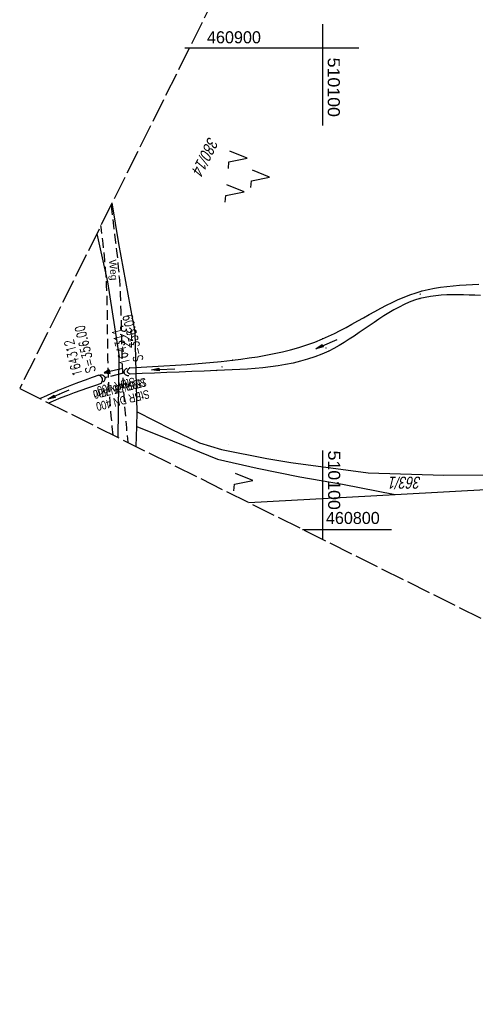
# Model space of a CAD drawing. Extents: x 510037 to 510706, y 460701 to 461658.
# Tile 1 of 34: x 510037 to 510132, y 460701 to 460906. Entities that reach past the tile are written whole.
import ezdxf

# ---------------------------------------------------------------- set-up
doc = ezdxf.new("R2010")
doc.units = 0
doc.header["$LTSCALE"] = 10
doc.header["$MEASUREMENT"] = 0
for name, pattern in [('AUSGEZOGEN', [0]), ('LT00', [0]), ('LT11', [0.3, 0.2, -0.1]), ('LT12', [0.4, 0.3, -0.1]), ('LT14', [0.6, 0.5, -0.1]), ('STRICHLINIE2', [0.375, 0.25, -0.125])]:
    doc.linetypes.add(name, pattern=pattern)
doc.layers.get('0').update_dxf_attribs({"linetype": 'LT00'})
for name, color, linetype in [('--EK_FBR', 1, 'LT00'), ('--EK_Halt-Pfeil', 4, 'LT00'), ('--EK_Haltung', 7, 'STRICHLINIE2'), ('--EK_Haltung-Text', 140, 'LT00'), ('--EK_Schacht-Text', 5, 'LT00'), ('--EL_Halt-Pfeil', 4, 'LT00'), ('--EL_Haltung', 182, 'STRICHLINIE2'), ('--EL_Haltung-Text', 182, 'LT00'), ('DFK_FLUR_NR', 250, 'LT00'), ('DFK_KATASTER', 250, 'LT00'), ('DFK_NUTZUNG', 250, 'LT00'), ('DL', 182, 'LT12'), ('DL_PFEIL', 201, 'LT00'), ('DL_TEXT', 182, 'LT00'), ('FELDWEG_TEXT', 250, 'Continuous'), ('PFEIL', 140, 'AUSGEZOGEN'), ('V108_FELDWEG', 250, 'LT11'), ('V108_GRABEN', 250, 'LT00'), ('V108_PK_GR', 1, 'LT00'), ('V108_RASTER', 250, 'LT00'), ('V108_UK_DURCH', 182, 'LT00'), ('V109_FELDWEG', 250, 'LT11'), ('V109_GRABEN', 250, 'LT00'), ('V109_RASTER', 250, 'LT00'), ('V109_UK_DURCH', 182, 'LT00')]:
    doc.layers.add(name, color=color, linetype=linetype)
doc.layers.add('-BLATT_108-RAND', color=7, linetype='LT14', plot=False)
doc.styles.add('Beschrift', font='ARIAL.TTF')
doc.styles.add('Haltungsbeschriftung', font='ARIAL.TTF', dxfattribs={"width": 0.75})
doc.styles.add('schachtbeschriftung', font='romans.shx', dxfattribs={"width": 0.75, "height": 2})
doc.styles.get("Standard").update_dxf_attribs({"font": 'ARIAL.TTF'})

# ---------------------------------------------------------------- blocks, each defined once
blk = doc.blocks.new('SYMB7051')
at = {"color": 0, "linetype": 'ByBlock'}
blk.add_lwpolyline([(0, 0), (0, 0.06), (0.036, 0.042)], dxfattribs=at)
blk = doc.blocks.new('SYMB7222')
at = {"color": 0, "linetype": 'ByBlock'}
blk.add_line((0, 0.185), (-0.11, -0.185), dxfattribs=at)
blk.add_lwpolyline([(0.25, -0.185), (0.11, -0.185), (0, 0.185)], dxfattribs=at)
blk = doc.blocks.new('SYMB7221')
at = {"color": 0, "linetype": 'ByBlock'}
for p, q in [((0, 0.435), (-0.11, 0.065)), ((0.11, 0.065), (0, 0.435)), ((0.25, 0.065), (0.11, 0.065)), ((-0.35, -0.065), (-0.46, -0.435)), ((0.35, -0.065), (0.24, -0.435))]:
    blk.add_line(p, q, dxfattribs=at)
for points in [[(-0.1, -0.435), (-0.24, -0.435), (-0.35, -0.065)], [(0.6, -0.435), (0.46, -0.435), (0.35, -0.065)]]:
    blk.add_lwpolyline(points, dxfattribs=at)
blk = doc.blocks.new('Pfreil3')
at = {"layer": 'PFEIL'}
blk.add_hatch(color=256, dxfattribs=at).paths.add_polyline_path([(-1.55, 0.27), (-1.55, -0.27), (0, 0)])
for p, q in [((-1.55, 0), (-4.83, 0)), ((-1.55, -0.27), (-1.55, 0.27)), ((-1.55, 0.27), (0, 0)), ((0, 0), (-1.55, -0.27))]:
    blk.add_line(p, q, dxfattribs=at)
blk = doc.blocks.new('SYMB0011')
at = {"color": 0, "linetype": 'ByBlock'}
for p, q in [((0.5, 0), (-0.5, 0)), ((0, 0.5), (0, -0.5))]:
    blk.add_line(p, q, dxfattribs=at)
blk = doc.blocks.new('SYMB1107')
at = {"color": 0, "linetype": 'ByBlock'}
for points in [[(-0.2, 0), (-0.196157, 0.039018), (-0.184776, 0.076537), (-0.166294, 0.111114), (-0.141421, 0.141421), (-0.111114, 0.166294), (-0.076537, 0.184776), (-0.039018, 0.196157), (0, 0.2)], [(0, 0.2), (0.039018, 0.196157), (0.076537, 0.184776), (0.111114, 0.166294), (0.141421, 0.141421), (0.166294, 0.111114), (0.184776, 0.076537), (0.196157, 0.039018), (0.2, 0)]]:
    blk.add_lwpolyline(points, dxfattribs=at)
blk = doc.blocks.new('SYMB0070')
at = {"color": 0, "linetype": 'ByBlock'}
for p, q in [((-0.5, 0), (0.2, 0)), ((0.5, 0), (0.2, 0.1)), ((0.2, 0.1), (0.2, 0)), ((0.468, 0), (0.21, 0.086)), ((0.21, 0.086), (0.21, -0.086)), ((0.21, -0.086), (0.468, 0)), ((0.22, -0.072), (0.437, 0)), ((0.23, -0.058), (0.405, 0)), ((0.24, -0.045), (0.374, 0)), ((0.342, 0), (0.25, 0.031)), ((0.25, 0.031), (0.25, -0.031)), ((0.25, -0.031), (0.342, 0)), ((0.26, -0.017), (0.31, 0)), ((0.27, -0.003), (0.279, 0))]:
    blk.add_line(p, q, dxfattribs=at)
for points in [[(0.2, 0), (0.2, -0.1), (0.5, 0)], [(0.437, 0), (0.22, 0.072), (0.22, -0.072)], [(0.405, 0), (0.23, 0.058), (0.23, -0.058)], [(0.374, 0), (0.24, 0.045), (0.24, -0.045)], [(0.31, 0), (0.26, 0.017), (0.26, -0.017)], [(0.279, 0), (0.27, 0.003), (0.27, -0.003)]]:
    blk.add_lwpolyline(points, dxfattribs=at)

msp = doc.modelspace()

# ---------------------------------------------------------------- linework, layer by layer
at = {"layer": '--EK_FBR', "linetype": 'LT11', "flags": 128}
for points in [[(510056.04, 460867.36), (510056.13, 460866.59), (510056.35, 460864.84), (510056.57, 460863.1), (510056.79, 460861.36), (510057, 460859.61), (510057.2, 460857.87), (510057.39, 460856.12), (510057.56, 460854.37), (510057.71, 460852.63), (510057.84, 460850.79), (510057.94, 460848.96), (510058.02, 460847.12), (510058.08, 460845.29), (510058.13, 460843.45), (510058.17, 460841.62), (510058.21, 460839.78), (510058.25, 460837.94), (510058.3, 460836.1), (510058.36, 460834.27), (510058.43, 460832.43), (510058.54, 460830.16), (510058.69, 460827.89), (510058.85, 460825.62), (510059.03, 460823.35), (510059.23, 460821.08), (510059.44, 460818.82), (510059.51, 460818.09)], [(510056.48, 460819.6), (510056.3, 460821.37), (510056.1, 460823.49), (510055.92, 460825.62), (510055.76, 460827.74), (510055.62, 460829.87), (510055.52, 460832), (510055.46, 460833.71), (510055.41, 460835.41), (510055.38, 460837.12), (510055.36, 460838.82), (510055.34, 460840.53), (510055.33, 460842.24), (510055.31, 460843.95), (510055.28, 460845.65), (510055.25, 460847.36), (510055.19, 460849.06), (510055.12, 460850.77), (510055.02, 460852.47), (510054.9, 460854.2), (510054.75, 460855.92), (510054.58, 460857.65), (510054.39, 460859.37), (510054.2, 460861.09), (510053.99, 460862.81), (510053.95, 460863.16)]]:
    msp.add_lwpolyline(points, dxfattribs=at)
at = {"layer": '--EK_Haltung'}
msp.add_line((510058.86, 460832.52), (510054.72, 460831.5), dxfattribs=at)
at = {"layer": '--EL_Haltung'}
msp.add_line((510058.86, 460832.52), (510054.72, 460831.5), dxfattribs=at)
at = {"layer": '-BLATT_108-RAND'}
msp.add_lwpolyline([(510449.46, 461657.25), (510037.07, 460829.27), (510293.97, 460701.31), (510706.36, 461529.3), (510449.46, 461657.25)], dxfattribs=at)
at = {"layer": 'DFK_KATASTER'}
for p, q in [((510057.68, 460859.37), (510056.29, 460867.86)), ((510053.08, 460861.4), (510055.31, 460851.43)), ((510061.07, 460840.97), (510057.68, 460859.37)), ((510055.31, 460851.43), (510057.7, 460835.87)), ((510061.49, 460824.39), (510061.07, 460840.97)), ((510057.51, 460819.09), (510057.7, 460835.87)), ((510061.41, 460821.39), (510061.49, 460824.39)), ((510061.49, 460824.39), (510068.51, 460820.83)), ((510061.29, 460817.2), (510061.41, 460821.39)), ((510061.41, 460821.39), (510068.81, 460818.38)), ((510068.51, 460820.83), (510074.42, 460818.01)), ((510068.81, 460818.38), (510078.15, 460814.62)), ((510074.42, 460818.01), (510078.99, 460816.57)), ((510078.99, 460816.57), (510088.43, 460814.76)), ((510078.15, 460814.62), (510086.43, 460812.7)), ((510088.43, 460814.76), (510093.43, 460813.92)), ((510086.43, 460812.7), (510095.28, 460810.92)), ((510093.43, 460813.92), (510109.49, 460811.76)), ((510095.28, 460810.92), (510104.11, 460809.36)), ((510109.49, 460811.76), (510125.2, 460811.23)), ((510125.2, 460811.23), (510142.24, 460811.43)), ((510104.11, 460809.36), (510115.05, 460807.23)), ((510115.05, 460807.23), (510150.66, 460809.18)), ((510084.64, 460805.57), (510115.05, 460807.23))]:
    msp.add_line(p, q, dxfattribs=at)
at = {"layer": 'DL'}
msp.add_line((510058.81, 460832.52), (510054.78, 460831.44), dxfattribs=at)
at = {"layer": 'V108_FELDWEG', "flags": 128}
for points in [[(510056.04, 460867.36), (510056.13, 460866.59), (510056.35, 460864.84), (510056.57, 460863.1), (510056.79, 460861.36), (510057, 460859.61), (510057.2, 460857.87), (510057.39, 460856.12), (510057.56, 460854.37), (510057.71, 460852.63), (510057.84, 460850.79), (510057.94, 460848.96), (510058.02, 460847.12), (510058.08, 460845.29), (510058.13, 460843.45), (510058.17, 460841.62), (510058.21, 460839.78), (510058.25, 460837.94), (510058.3, 460836.1), (510058.36, 460834.27), (510058.43, 460832.43), (510058.54, 460830.16), (510058.69, 460827.89), (510058.85, 460825.62), (510059.03, 460823.35), (510059.23, 460821.08), (510059.44, 460818.82), (510059.51, 460818.09)], [(510056.48, 460819.6), (510056.3, 460821.37), (510056.1, 460823.49), (510055.92, 460825.62), (510055.76, 460827.74), (510055.62, 460829.87), (510055.52, 460832), (510055.46, 460833.71), (510055.41, 460835.41), (510055.38, 460837.12), (510055.36, 460838.82), (510055.34, 460840.53), (510055.33, 460842.24), (510055.31, 460843.95), (510055.28, 460845.65), (510055.25, 460847.36), (510055.19, 460849.06), (510055.12, 460850.77), (510055.02, 460852.47), (510054.9, 460854.2), (510054.75, 460855.92), (510054.58, 460857.65), (510054.39, 460859.37), (510054.2, 460861.09), (510053.99, 460862.81), (510053.95, 460863.16)]]:
    msp.add_lwpolyline(points, dxfattribs=at)
at = {"layer": 'V108_GRABEN'}
for points in [[(510059.92, 460833.58), (510062.3, 460833.7), (510064.67, 460833.82), (510067.04, 460833.96), (510069.42, 460834.1), (510071.79, 460834.26), (510074.17, 460834.44), (510076.54, 460834.65), (510078.91, 460834.88), (510081.29, 460835.15), (510083.03, 460835.36), (510084.77, 460835.61), (510086.5, 460835.88), (510088.23, 460836.18), (510089.95, 460836.52), (510091.66, 460836.9), (510093.36, 460837.33), (510095.04, 460837.8), (510096.7, 460838.33), (510098.35, 460838.93), (510099.97, 460839.58), (510101.22, 460840.13), (510102.44, 460840.72), (510103.66, 460841.34), (510104.87, 460841.98), (510106.08, 460842.63), (510107.28, 460843.3), (510108.47, 460843.96), (510109.67, 460844.63), (510110.86, 460845.29), (510112.06, 460845.94), (510113.26, 460846.56), (510114.47, 460847.16), (510115.69, 460847.73), (510116.91, 460848.25), (510118.15, 460848.73), (510119.4, 460849.17), (510120.67, 460849.54), (510121.93, 460849.85), (510123.21, 460850.11), (510124.51, 460850.31), (510125.82, 460850.48), (510127.13, 460850.61), (510128.46, 460850.72), (510129.79, 460850.8), (510131.13, 460850.87), (510132.48, 460850.93)], [(510132.79, 460848.59), (510131.6, 460848.64), (510130.42, 460848.68), (510129.25, 460848.72), (510128.08, 460848.75), (510126.92, 460848.75), (510125.77, 460848.72), (510124.64, 460848.66), (510123.51, 460848.56), (510122.4, 460848.41), (510121.3, 460848.21), (510120.22, 460847.95), (510119.11, 460847.6), (510118.01, 460847.19), (510116.93, 460846.72), (510115.87, 460846.19), (510114.81, 460845.62), (510113.77, 460845.01), (510112.73, 460844.36), (510111.7, 460843.69), (510110.68, 460843), (510109.65, 460842.3), (510108.63, 460841.59), (510107.6, 460840.88), (510106.57, 460840.18), (510105.53, 460839.5), (510104.48, 460838.84), (510103.42, 460838.21), (510102.35, 460837.61), (510101.26, 460837.06), (510099.82, 460836.41), (510098.36, 460835.85), (510096.88, 460835.35), (510095.37, 460834.92), (510093.85, 460834.55), (510092.3, 460834.24), (510090.75, 460833.98), (510089.17, 460833.76), (510087.59, 460833.58), (510086, 460833.43), (510084.41, 460833.31), (510082.81, 460833.21), (510081.21, 460833.13), (510079.61, 460833.06), (510078.01, 460833), (510075.4, 460832.9), (510072.81, 460832.79), (510070.22, 460832.69), (510067.65, 460832.58), (510065.08, 460832.47), (510062.52, 460832.37), (510059.96, 460832.26)], [(510059.96, 460832.26), (510059.74, 460832.4), (510059.57, 460832.54), (510059.46, 460832.7), (510059.46, 460832.9), (510059.56, 460833.11), (510059.72, 460833.34), (510059.92, 460833.58)], [(510053.53, 460832.02), (510052.11, 460831.53), (510050.69, 460831.02), (510049.27, 460830.51), (510047.86, 460829.98), (510046.45, 460829.44), (510045.06, 460828.87), (510043.52, 460828.19), (510041.98, 460827.48), (510041.3, 460827.16)], [(510054.06, 460830.4), (510054.16, 460830.65), (510054.24, 460830.9), (510054.28, 460831.14), (510054.26, 460831.35), (510054.15, 460831.54), (510053.98, 460831.72), (510053.77, 460831.87), (510053.53, 460832.02)], [(510043.11, 460826.26), (510044.12, 460826.71), (510045.66, 460827.37), (510047.04, 460827.92), (510048.43, 460828.45), (510049.83, 460828.95), (510051.24, 460829.44), (510052.65, 460829.92), (510054.06, 460830.4)]]:
    msp.add_lwpolyline(points, dxfattribs=at)
at = {"layer": 'V108_RASTER'}
for p, q in [((510100, 460905), (510100, 460895)), ((510100, 460905), (510100, 460895)), ((510092.54, 460900), (510072.3, 460900)), ((510105, 460900), (510095, 460900)), ((510100, 460816.42), (510100, 460797.92)), ((510095.83, 460800), (510114.33, 460800))]:
    msp.add_line(p, q, dxfattribs=at)
at = {"layer": 'V109_FELDWEG', "flags": 128}
for points in [[(510056.04, 460867.36), (510056.13, 460866.59), (510056.35, 460864.84), (510056.57, 460863.1), (510056.79, 460861.36), (510057, 460859.61), (510057.2, 460857.87), (510057.39, 460856.12), (510057.56, 460854.37), (510057.71, 460852.63), (510057.84, 460850.79), (510057.94, 460848.96), (510058.02, 460847.12), (510058.08, 460845.29), (510058.13, 460843.45), (510058.17, 460841.62), (510058.21, 460839.78), (510058.25, 460837.94), (510058.3, 460836.1), (510058.36, 460834.27), (510058.43, 460832.43), (510058.54, 460830.16), (510058.69, 460827.89), (510058.85, 460825.62), (510059.03, 460823.35), (510059.23, 460821.08), (510059.44, 460818.82), (510059.51, 460818.09)], [(510056.48, 460819.6), (510056.3, 460821.37), (510056.1, 460823.49), (510055.92, 460825.62), (510055.76, 460827.74), (510055.62, 460829.87), (510055.52, 460832), (510055.46, 460833.71), (510055.41, 460835.41), (510055.38, 460837.12), (510055.36, 460838.82), (510055.34, 460840.53), (510055.33, 460842.24), (510055.31, 460843.95), (510055.28, 460845.65), (510055.25, 460847.36), (510055.19, 460849.06), (510055.12, 460850.77), (510055.02, 460852.47), (510054.9, 460854.2), (510054.75, 460855.92), (510054.58, 460857.65), (510054.39, 460859.37), (510054.2, 460861.09), (510053.99, 460862.81), (510053.95, 460863.16)]]:
    msp.add_lwpolyline(points, dxfattribs=at)
at = {"layer": 'V109_GRABEN'}
for points in [[(510059.92, 460833.58), (510062.3, 460833.7), (510064.67, 460833.82), (510067.04, 460833.96), (510069.42, 460834.1), (510071.79, 460834.26), (510074.17, 460834.44), (510076.54, 460834.65), (510078.91, 460834.88), (510081.29, 460835.15), (510083.03, 460835.36), (510084.77, 460835.61), (510086.5, 460835.88), (510088.23, 460836.18), (510089.95, 460836.52), (510091.66, 460836.9), (510093.36, 460837.33), (510095.04, 460837.8), (510096.7, 460838.33), (510098.35, 460838.93), (510099.97, 460839.58), (510101.22, 460840.13), (510102.44, 460840.72), (510103.66, 460841.34), (510104.87, 460841.98), (510106.08, 460842.63), (510107.28, 460843.3), (510108.47, 460843.96), (510109.67, 460844.63), (510110.86, 460845.29), (510112.06, 460845.94), (510113.26, 460846.56), (510114.47, 460847.16), (510115.69, 460847.73), (510116.91, 460848.25), (510118.15, 460848.73), (510119.4, 460849.17), (510120.67, 460849.54), (510121.93, 460849.85), (510123.21, 460850.11), (510124.51, 460850.31), (510125.82, 460850.48), (510127.13, 460850.61), (510128.46, 460850.72), (510129.79, 460850.8), (510131.13, 460850.87), (510132.48, 460850.93)], [(510132.79, 460848.59), (510131.6, 460848.64), (510130.42, 460848.68), (510129.25, 460848.72), (510128.08, 460848.75), (510126.92, 460848.75), (510125.77, 460848.72), (510124.64, 460848.66), (510123.51, 460848.56), (510122.4, 460848.41), (510121.3, 460848.21), (510120.22, 460847.95), (510119.11, 460847.6), (510118.01, 460847.19), (510116.93, 460846.72), (510115.87, 460846.19), (510114.81, 460845.62), (510113.77, 460845.01), (510112.73, 460844.36), (510111.7, 460843.69), (510110.68, 460843), (510109.65, 460842.3), (510108.63, 460841.59), (510107.6, 460840.88), (510106.57, 460840.18), (510105.53, 460839.5), (510104.48, 460838.84), (510103.42, 460838.21), (510102.35, 460837.61), (510101.26, 460837.06), (510099.82, 460836.41), (510098.36, 460835.85), (510096.88, 460835.35), (510095.37, 460834.92), (510093.85, 460834.55), (510092.3, 460834.24), (510090.75, 460833.98), (510089.17, 460833.76), (510087.59, 460833.58), (510086, 460833.43), (510084.41, 460833.31), (510082.81, 460833.21), (510081.21, 460833.13), (510079.61, 460833.06), (510078.01, 460833), (510075.4, 460832.9), (510072.81, 460832.79), (510070.22, 460832.69), (510067.65, 460832.58), (510065.08, 460832.47), (510062.52, 460832.37), (510059.96, 460832.26)], [(510059.96, 460832.26), (510059.74, 460832.4), (510059.57, 460832.54), (510059.46, 460832.7), (510059.46, 460832.9), (510059.56, 460833.11), (510059.72, 460833.34), (510059.92, 460833.58)], [(510053.53, 460832.02), (510052.11, 460831.53), (510050.69, 460831.02), (510049.27, 460830.51), (510047.86, 460829.98), (510046.45, 460829.44), (510045.06, 460828.87), (510043.52, 460828.19), (510041.98, 460827.48), (510041.3, 460827.16)], [(510054.06, 460830.4), (510054.16, 460830.65), (510054.24, 460830.9), (510054.28, 460831.14), (510054.26, 460831.35), (510054.15, 460831.54), (510053.98, 460831.72), (510053.77, 460831.87), (510053.53, 460832.02)], [(510043.11, 460826.26), (510044.12, 460826.71), (510045.66, 460827.37), (510047.04, 460827.92), (510048.43, 460828.45), (510049.83, 460828.95), (510051.24, 460829.44), (510052.65, 460829.92), (510054.06, 460830.4)]]:
    msp.add_lwpolyline(points, dxfattribs=at)
at = {"layer": 'V109_RASTER'}
for p, q in [((510100, 460904.56), (510100, 460883.94)), ((510107.51, 460900), (510071.4, 460900)), ((510100, 460805), (510100, 460797.92)), ((510095.83, 460800), (510105, 460800))]:
    msp.add_line(p, q, dxfattribs=at)

# ---------------------------------------------------------------- block references
at = {"layer": '--EK_Halt-Pfeil', "xscale": 4.000000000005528, "yscale": 4, "zscale": 4, "rotation": 193.9178500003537}
msp.add_blockref('SYMB0070', (510056.55, 460832.98), dxfattribs=at)
at = {"layer": '--EL_Halt-Pfeil', "xscale": 4.000000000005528, "yscale": 4, "zscale": 4, "rotation": 193.9178500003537}
msp.add_blockref('SYMB0070', (510056.55, 460832.98), dxfattribs=at)
at = {"layer": 'DFK_KATASTER', "yscale": 0.09999999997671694, "zscale": 0.1}
for p, xscale, rotation in [((510080.38, 460817.66), 0.1000000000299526, 3.946490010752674), ((510080.38, 460813.48), 0.1000000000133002, 183.1220099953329)]:
    msp.add_blockref('SYMB7051', p, dxfattribs=dict(at, xscale=xscale, rotation=rotation))
at = {"layer": 'DFK_NUTZUNG', "xscale": 10.00000000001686, "yscale": 10, "zscale": 10, "rotation": 264.7377100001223}
for name, p in [('SYMB7221', (510084.66, 460873.59)), ('SYMB7222', (510083.65, 460810.35))]:
    msp.add_blockref(name, p, dxfattribs=at)
at = {"layer": 'DL_PFEIL', "xscale": 4.000000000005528, "yscale": 4, "zscale": 4, "rotation": 193.9178500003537}
msp.add_blockref('SYMB0070', (510056.55, 460832.98), dxfattribs=at)
at = {"layer": 'PFEIL'}
for p, rotation in [((510098.58, 460837.51), 204.0624605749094), ((510064.47, 460833.12), 182.860005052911), ((510042.9, 460827.05), 203.3214207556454)]:
    msp.add_blockref('Pfreil3', p, dxfattribs=dict(at, rotation=rotation))
at = {"layer": 'V108_FELDWEG', "xscale": 0.09999999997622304, "yscale": 0.09999999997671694, "zscale": 0.1, "rotation": 243.5238000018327}
for p in [(510055.02, 460852.47), (510057.71, 460852.63), (510055.52, 460832), (510058.43, 460832.43)]:
    msp.add_blockref('SYMB0011', p, dxfattribs=at)
at = {"layer": 'V108_PK_GR', "xscale": 0.09999999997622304, "yscale": 0.09999999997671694, "zscale": 0.1, "rotation": 243.5238000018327}
for p in [(510120.67, 460849.54), (510120.22, 460847.95), (510120.31, 460848.87), (510099.97, 460839.58), (510100.7, 460837.7), (510101.26, 460837.06), (510081.29, 460835.15), (510059.92, 460833.58), (510078.01, 460833), (510079.13, 460833.75), (510053.53, 460832.02), (510054.26, 460831.35), (510059.46, 460832.7), (510059.96, 460832.26), (510045.06, 460828.87), (510054.06, 460830.4), (510045.29, 460828.1), (510045.66, 460827.37)]:
    msp.add_blockref('SYMB0011', p, dxfattribs=at)
at = {"layer": 'V108_UK_DURCH', "xscale": 4.000000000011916, "yscale": 4, "zscale": 4}
for p, rotation in [((510059.59, 460832.7), 103.4443), ((510053.99, 460831.32), 290.3557)]:
    msp.add_blockref('SYMB1107', p, dxfattribs=dict(at, rotation=rotation))
at = {"layer": 'V109_FELDWEG', "xscale": 0.1000000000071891, "yscale": 0.09999999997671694, "zscale": 0.1, "rotation": 238.7303999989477}
for p in [(510055.02, 460852.47), (510057.71, 460852.63), (510055.52, 460832), (510058.43, 460832.43)]:
    msp.add_blockref('SYMB0011', p, dxfattribs=at)
at = {"layer": 'V109_UK_DURCH', "zscale": 4}
for p, xscale, yscale, rotation in [((510059.59, 460832.7), 4.000000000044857, 3.999999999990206, 103.4443048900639), ((510053.99, 460831.32), 3.999999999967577, 4.000000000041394, 290.3556559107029)]:
    msp.add_blockref('SYMB1107', p, dxfattribs=dict(at, xscale=xscale, yscale=yscale, rotation=rotation))

# ---------------------------------------------------------------- texts
at = {"layer": '--EK_Haltung-Text', "style": 'Haltungsbeschriftung', "width": 0.75}
for s, p in [('15.6‰ 5.77m', (510063.16, 460831.52)), ('StBR DN 400', (510063.77, 460829.04))]:
    msp.add_text(s, height=1.8, rotation=-166.0822, dxfattribs=at).set_placement(p)
at = {"layer": '--EK_Schacht-Text', "style": 'schachtbeschriftung', "width": 0.75}
for s, rotation, p in [('S=356.09', -256.0822, (510062.77, 460835.16)), ('S=356.00', -256.0789, (510052.84, 460832.84)), ('164311', -256.0822, (510059.97, 460834.47)), ('164312', -256.0789, (510050.05, 460832.14))]:
    msp.add_text(s, height=2, rotation=rotation, dxfattribs=at).set_placement(p)
at = {"layer": '--EL_Haltung-Text', "style": 'Haltungsbeschriftung', "width": 0.75}
msp.add_text('StBR DN 400', height=1.8, rotation=-166.0822, dxfattribs=at).set_placement((510063.16, 460831.52))
at = {"layer": 'DFK_FLUR_NR', "oblique": 13.754, "width": 0.75}
for s, rotation, p in [('380/14', 243.5238, (510076.34, 460881.74)), ('377', 270.0012, (510057.93, 460842.56)), ('363/1', 180.0012, (510120.51, 460810.95))]:
    msp.add_text(s, height=2.5, rotation=rotation, dxfattribs=at).set_placement(p)
at = {"layer": 'DL_TEXT', "style": 'Haltungsbeschriftung', "width": 0.75}
msp.add_text('StBR 400', height=1.8, rotation=-166.0822, dxfattribs=at).set_placement((510060.83, 460831.61))
at = {"layer": 'FELDWEG_TEXT', "insert": (510055.16, 460855.94), "char_height": 1.5, "attachment_point": 7, "rotation": 275.2802, "style": 'Beschrift'}
msp.add_mtext('Weg', dxfattribs=at)
at = {"layer": 'V108_RASTER'}
for s, rotation, width, p in [(' 460900', -0.0019, 0.962, (510075.04, 460901)), (' 510100', -90.0019, 1.058, (510101.15, 460817.41)), (' 460800', -0.0019, 0.958, (510099.77, 460801.12))]:
    msp.add_text(s, height=2.5, rotation=rotation, dxfattribs=dict(at, width=width)).set_placement(p)
at = {"layer": 'V109_RASTER', "width": 1.058}
msp.add_text(' 510100', height=2.5, rotation=-90.0012, dxfattribs=at).set_placement((510101.07, 460899.05))

doc.saveas('drawing.dxf')
